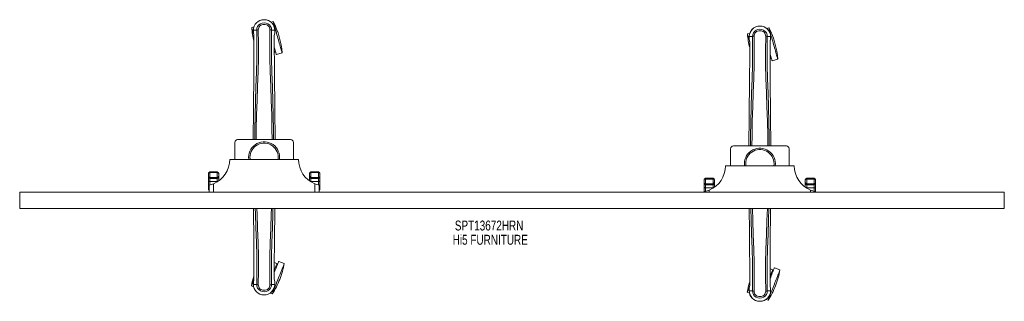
# Model space of a CAD drawing. Header units: inches. Extents: x 7.8 to 79.3, y 28 to 48.5.
import ezdxf

# ---------------------------------------------------------------- set-up
doc = ezdxf.new("R2010")
doc.units = ezdxf.units.IN
doc.header["$MEASUREMENT"] = 0
doc.linetypes.add('SLD-Solid', pattern=[0])
doc.layers.add('HI5-SYMBOLTEXT', color=5, linetype='SLD-Solid')
doc.styles.add('SLDTEXTSTYLE0', font='TXT', dxfattribs={"width": 0.75})

# ---------------------------------------------------------------- blocks, each defined once
blk = doc.blocks.new('SW_NOTE_0')
at = {"layer": 'HI5-SYMBOLTEXT', "color": 0, "char_height": 0.72, "attachment_point": 1, "style": 'SLDTEXTSTYLE0'}
for s, insert in [('SPT13672HRN', (0, 0.928)), ('Hi5 FURNITURE', (-0.156, -0.107))]:
    blk.add_mtext(s, dxfattribs=dict(at, insert=insert))

msp = doc.modelspace()

# ---------------------------------------------------------------- linework, layer by layer
at = {"color": 7, "linetype": 'SLD-Solid', "lineweight": 15}
for p, q in [((24.803, 47.924), (24.642, 47.878)), ((26.201, 48.319), (26.04, 48.273)), ((24.762, 47.682), (24.762, 47.566)), ((24.766, 47.682), (24.762, 47.682)), ((24.762, 47.566), (24.762, 47.562)), ((24.763, 47.682), (24.763, 47.566)), ((24.819, 47.682), (24.766, 47.682)), ((24.842, 47.681), (24.819, 47.682)), ((25.001, 47.682), (24.842, 47.681)), ((25.118, 47.717), (25.118, 47.719)), ((25.965, 47.719), (25.965, 47.717)), ((26.241, 47.681), (26.083, 47.682)), ((26.264, 47.682), (26.241, 47.681)), ((26.317, 47.682), (26.264, 47.682)), ((26.321, 47.682), (26.317, 47.682)), ((26.32, 47.566), (26.32, 47.682)), ((26.321, 47.682), (26.321, 47.566)), ((26.321, 47.562), (26.321, 47.566)), ((60.803, 47.461), (60.642, 47.415)), ((60.762, 47.22), (60.762, 47.103)), ((60.766, 47.22), (60.762, 47.22)), ((60.763, 47.219), (60.763, 47.103)), ((60.819, 47.219), (60.766, 47.22)), ((60.842, 47.219), (60.819, 47.219)), ((61.001, 47.219), (60.842, 47.219)), ((61.118, 47.254), (61.118, 47.256)), ((61.965, 47.256), (61.965, 47.254)), ((62.201, 47.856), (62.04, 47.81)), ((62.241, 47.219), (62.083, 47.219)), ((62.264, 47.219), (62.241, 47.219)), ((62.317, 47.22), (62.264, 47.219)), ((62.321, 47.22), (62.317, 47.22)), ((62.32, 47.103), (62.32, 47.218)), ((62.321, 47.22), (62.321, 47.103)), ((24.805, 47.181), (24.802, 46.257)), ((24.806, 46.257), (24.806, 47.181)), ((26.278, 47.127), (26.278, 47.181)), ((26.279, 47.181), (26.279, 47.128)), ((60.762, 47.103), (60.762, 47.099)), ((60.805, 46.719), (60.802, 45.794)), ((60.806, 45.794), (60.806, 46.718)), ((62.278, 46.664), (62.278, 46.718)), ((62.279, 46.719), (62.279, 46.665)), ((62.321, 47.099), (62.321, 47.103)), ((26.283, 46.069), (26.32, 46.079)), ((26.431, 45.916), (26.848, 46.034)), ((62.283, 45.606), (62.32, 45.616)), ((62.431, 45.453), (62.848, 45.571)), ((23.417, 39.536), (23.417, 38.299)), ((23.617, 39.736), (27.467, 39.736)), ((27.667, 39.536), (27.667, 38.299)), ((59.417, 39.073), (59.417, 37.836)), ((59.617, 39.273), (63.467, 39.273)), ((63.667, 39.073), (63.667, 37.836)), ((23.042, 38.299), (28.042, 38.299)), ((21.492, 37.087), (21.492, 37.274)), ((22.142, 37.401), (21.592, 37.401)), ((21.592, 37.401), (21.592, 37.334)), ((21.592, 37.334), (21.592, 36.99)), ((22.142, 37.334), (21.592, 37.334)), ((22.142, 37.334), (22.142, 37.401)), ((22.142, 36.99), (22.142, 37.334)), ((22.242, 37.274), (22.242, 37.087)), ((28.842, 37.087), (28.842, 37.274)), ((29.492, 37.401), (28.942, 37.401)), ((28.942, 37.401), (28.942, 37.334)), ((28.942, 37.334), (28.942, 36.99)), ((29.492, 37.334), (28.942, 37.334)), ((29.492, 37.334), (29.492, 37.401)), ((29.492, 36.99), (29.492, 37.334)), ((29.592, 37.274), (29.592, 37.087)), ((59.042, 37.836), (64.042, 37.836)), ((21.492, 37.003), (21.492, 37.087)), ((21.492, 36.734), (21.492, 37.003)), ((21.492, 36.307), (21.492, 36.734)), ((21.592, 36.99), (22.142, 36.99)), ((21.592, 36.99), (21.592, 36.907)), ((21.592, 36.907), (22.142, 36.907)), ((21.592, 36.907), (21.592, 36.697)), ((22.142, 36.697), (21.592, 36.697)), ((21.592, 36.697), (21.592, 36.436)), ((21.866, 36.527), (21.866, 35.924)), ((22.142, 36.907), (22.142, 36.99)), ((22.142, 36.697), (22.142, 36.907)), ((22.142, 36.671), (22.142, 36.697)), ((22.242, 37.087), (22.242, 37.003)), ((22.242, 37.003), (22.242, 36.738)), ((28.842, 37.003), (28.842, 37.087)), ((28.842, 36.738), (28.842, 37.003)), ((29.492, 36.99), (28.942, 36.99)), ((28.942, 36.99), (28.942, 36.907)), ((29.492, 36.907), (28.942, 36.907)), ((28.942, 36.907), (28.942, 36.697)), ((29.492, 36.697), (28.942, 36.697)), ((28.942, 36.697), (28.942, 36.671)), ((29.218, 35.924), (29.218, 36.527)), ((29.492, 36.907), (29.492, 36.99)), ((29.492, 36.697), (29.492, 36.907)), ((29.492, 36.436), (29.492, 36.697)), ((29.592, 37.087), (29.592, 37.003)), ((29.592, 37.003), (29.592, 36.734)), ((29.592, 36.734), (29.592, 36.307)), ((57.492, 36.624), (57.492, 36.812)), ((57.492, 36.54), (57.492, 36.624)), ((57.492, 36.271), (57.492, 36.54)), ((58.142, 36.938), (57.592, 36.938)), ((57.592, 36.938), (57.592, 36.872)), ((57.592, 36.872), (57.592, 36.527)), ((58.142, 36.872), (57.592, 36.872)), ((57.592, 36.527), (58.142, 36.527)), ((57.592, 36.527), (57.592, 36.444)), ((58.142, 36.872), (58.142, 36.938)), ((58.142, 36.527), (58.142, 36.872)), ((58.142, 36.444), (58.142, 36.527)), ((58.242, 36.812), (58.242, 36.624)), ((58.242, 36.624), (58.242, 36.54)), ((58.242, 36.54), (58.242, 36.275)), ((64.842, 36.624), (64.842, 36.812)), ((64.842, 36.54), (64.842, 36.624)), ((64.842, 36.275), (64.842, 36.54)), ((65.492, 36.938), (64.942, 36.938)), ((64.942, 36.938), (64.942, 36.872)), ((64.942, 36.872), (64.942, 36.527)), ((65.492, 36.872), (64.942, 36.872)), ((65.492, 36.527), (64.942, 36.527)), ((64.942, 36.527), (64.942, 36.444)), ((65.492, 36.872), (65.492, 36.938)), ((65.492, 36.527), (65.492, 36.872)), ((65.492, 36.444), (65.492, 36.527)), ((65.592, 36.812), (65.592, 36.624)), ((65.592, 36.624), (65.592, 36.54)), ((65.592, 36.54), (65.592, 36.271)), ((7.792, 35.924), (7.792, 34.72)), ((79.292, 35.924), (7.792, 35.924)), ((21.492, 36.149), (21.492, 36.307)), ((21.542, 35.924), (21.542, 36.424)), ((29.542, 36.424), (29.542, 35.924)), ((29.592, 36.307), (29.592, 36.149)), ((57.492, 35.924), (57.492, 36.271)), ((57.542, 35.924), (57.542, 35.961)), ((57.592, 36.444), (58.142, 36.444)), ((57.592, 36.444), (57.592, 36.234)), ((58.142, 36.234), (57.592, 36.234)), ((57.592, 36.234), (57.592, 35.973)), ((57.866, 36.064), (57.866, 35.924)), ((58.142, 36.234), (58.142, 36.444)), ((58.142, 36.208), (58.142, 36.234)), ((65.492, 36.444), (64.942, 36.444)), ((64.942, 36.444), (64.942, 36.234)), ((65.492, 36.234), (64.942, 36.234)), ((64.942, 36.234), (64.942, 36.208)), ((65.218, 35.924), (65.218, 36.064)), ((65.492, 36.234), (65.492, 36.444)), ((65.492, 35.973), (65.492, 36.234)), ((65.542, 35.961), (65.542, 35.924)), ((65.592, 36.271), (65.592, 35.924)), ((79.292, 35.924), (79.292, 34.72)), ((79.292, 34.72), (7.792, 34.72)), ((26.472, 30.734), (26.283, 30.808)), ((27.002, 30.728), (26.599, 30.886)), ((26.278, 30.641), (26.278, 29.717)), ((26.279, 29.716), (26.282, 30.64)), ((62.278, 30.178), (62.278, 29.254)), ((62.279, 29.253), (62.282, 30.177)), ((62.472, 30.271), (62.283, 30.346)), ((63.002, 30.265), (62.599, 30.423)), ((24.762, 29.335), (24.762, 29.331)), ((24.762, 29.215), (24.762, 29.331)), ((24.763, 29.331), (24.763, 29.216)), ((24.805, 29.716), (24.804, 29.769)), ((24.806, 29.77), (24.806, 29.717)), ((26.32, 29.215), (26.32, 29.331)), ((26.321, 29.331), (26.321, 29.335)), ((26.321, 29.215), (26.321, 29.331)), ((24.626, 29.108), (24.782, 29.047)), ((24.762, 29.215), (24.766, 29.215)), ((24.766, 29.215), (24.819, 29.215)), ((24.819, 29.215), (24.842, 29.216)), ((24.842, 29.216), (25.001, 29.216)), ((25.118, 29.178), (25.118, 29.18)), ((25.965, 29.18), (25.965, 29.178)), ((26.083, 29.216), (26.241, 29.216)), ((26.241, 29.216), (26.264, 29.215)), ((26.264, 29.215), (26.317, 29.215)), ((26.317, 29.215), (26.321, 29.215)), ((60.626, 28.646), (60.782, 28.584)), ((60.762, 28.873), (60.762, 28.868)), ((60.762, 28.752), (60.762, 28.868)), ((60.762, 28.752), (60.766, 28.752)), ((60.763, 28.868), (60.763, 28.754)), ((60.766, 28.752), (60.819, 28.753)), ((60.805, 29.253), (60.804, 29.307)), ((60.806, 29.307), (60.806, 29.254)), ((60.819, 28.753), (60.842, 28.753)), ((60.842, 28.753), (61.001, 28.753)), ((61.118, 28.715), (61.118, 28.717)), ((61.965, 28.717), (61.965, 28.715)), ((62.083, 28.753), (62.241, 28.753)), ((62.241, 28.753), (62.264, 28.753)), ((62.264, 28.753), (62.317, 28.752)), ((62.317, 28.752), (62.321, 28.752)), ((62.32, 28.753), (62.32, 28.868)), ((62.321, 28.868), (62.321, 28.873)), ((62.321, 28.752), (62.321, 28.868)), ((25.978, 28.578), (26.135, 28.517)), ((61.978, 28.115), (62.135, 28.054))]:
    msp.add_line(p, q, dxfattribs=at)
at = {"color": 7, "linetype": 'SLD-Solid', "lineweight": 15, "flags": 128}
for points in [[(25.118, 47.719), (25.124, 47.796), (25.147, 47.87), (25.187, 47.939), (25.24, 47.999), (25.305, 48.048), (25.379, 48.084), (25.459, 48.105), (25.542, 48.113), (25.625, 48.105), (25.705, 48.084), (25.778, 48.048), (25.844, 47.999), (25.897, 47.939), (25.936, 47.87), (25.959, 47.796), (25.965, 47.719)], [(26.201, 48.319), (26.203, 48.312), (26.209, 48.292), (26.218, 48.259), (26.231, 48.213), (26.248, 48.155), (26.267, 48.086), (26.29, 48.006), (26.315, 47.916), (26.343, 47.817), (26.373, 47.711), (26.405, 47.599), (26.438, 47.482), (26.472, 47.361), (26.507, 47.238), (26.542, 47.114), (26.577, 46.991), (26.611, 46.87), (26.644, 46.753), (26.676, 46.641), (26.706, 46.535), (26.734, 46.436), (26.759, 46.347), (26.782, 46.267), (26.801, 46.197), (26.818, 46.139), (26.831, 46.093), (26.84, 46.06), (26.846, 46.04), (26.848, 46.034)], [(24.642, 47.878), (24.643, 47.871), (24.649, 47.851), (24.658, 47.818), (24.671, 47.772), (24.688, 47.714), (24.707, 47.645), (24.73, 47.565), (24.755, 47.475), (24.783, 47.376), (24.798, 47.324)], [(24.762, 47.566), (24.775, 47.469), (24.791, 47.392)], [(24.762, 47.562), (24.774, 47.472), (24.793, 47.381)], [(24.791, 47.392), (24.791, 47.387), (24.793, 47.381)], [(24.856, 39.736), (24.862, 40.448), (24.881, 41.493), (24.91, 42.535), (24.945, 43.573), (24.98, 44.607), (25.005, 45.637), (25.013, 46.662), (25.001, 47.682)], [(24.965, 39.736), (24.972, 40.501), (24.993, 41.544), (25.025, 42.583), (25.063, 43.619), (25.099, 44.65), (25.125, 45.677), (25.133, 46.699), (25.119, 47.716)], [(26.118, 39.736), (26.112, 40.501), (26.091, 41.544), (26.059, 42.584), (26.021, 43.62), (25.985, 44.651), (25.959, 45.678), (25.951, 46.699), (25.965, 47.716)], [(26.227, 39.736), (26.222, 40.448), (26.203, 41.493), (26.173, 42.535), (26.138, 43.573), (26.104, 44.607), (26.079, 45.637), (26.07, 46.662), (26.083, 47.682)], [(26.291, 47.381), (26.308, 47.461), (26.321, 47.562)], [(26.291, 47.381), (26.293, 47.387), (26.293, 47.392)], [(26.321, 47.566), (26.309, 47.469), (26.293, 47.392)], [(26.32, 47.682), (26.321, 47.682), (26.322, 47.682), (26.321, 47.682)], [(60.642, 47.415), (60.643, 47.408), (60.649, 47.388), (60.658, 47.355), (60.671, 47.309), (60.688, 47.251), (60.707, 47.182), (60.73, 47.102), (60.755, 47.012), (60.783, 46.914), (60.798, 46.861)], [(60.856, 39.273), (60.862, 39.985), (60.881, 41.03), (60.91, 42.072), (60.945, 43.11), (60.98, 44.144), (61.005, 45.174), (61.013, 46.199), (61.001, 47.219)], [(60.965, 39.273), (60.972, 40.038), (60.993, 41.081), (61.025, 42.121), (61.063, 43.156), (61.099, 44.188), (61.125, 45.214), (61.133, 46.236), (61.119, 47.254)], [(61.118, 47.256), (61.124, 47.333), (61.147, 47.407), (61.187, 47.476), (61.24, 47.536), (61.305, 47.585), (61.379, 47.621), (61.459, 47.643), (61.542, 47.65), (61.625, 47.643), (61.705, 47.621), (61.778, 47.585), (61.844, 47.536), (61.897, 47.476), (61.936, 47.407), (61.959, 47.333), (61.965, 47.256)], [(62.118, 39.273), (62.112, 40.039), (62.091, 41.082), (62.059, 42.121), (62.021, 43.157), (61.985, 44.188), (61.959, 45.215), (61.951, 46.237), (61.965, 47.254)], [(62.227, 39.273), (62.222, 39.985), (62.203, 41.03), (62.173, 42.072), (62.138, 43.11), (62.104, 44.144), (62.079, 45.174), (62.07, 46.199), (62.083, 47.219)], [(62.201, 47.856), (62.203, 47.849), (62.209, 47.829), (62.218, 47.796), (62.231, 47.751), (62.248, 47.693), (62.267, 47.623), (62.29, 47.543), (62.315, 47.453), (62.343, 47.355), (62.373, 47.249), (62.405, 47.136), (62.438, 47.019), (62.472, 46.898), (62.507, 46.775), (62.542, 46.652), (62.577, 46.529), (62.611, 46.408), (62.644, 46.29), (62.676, 46.178), (62.706, 46.072), (62.734, 45.974), (62.759, 45.884), (62.782, 45.804), (62.801, 45.734), (62.818, 45.676), (62.831, 45.631), (62.84, 45.597), (62.846, 45.577), (62.848, 45.571)], [(62.32, 47.219), (62.321, 47.219), (62.322, 47.219), (62.321, 47.22)], [(24.805, 47.181), (24.804, 47.181), (24.805, 47.181), (24.806, 47.181)], [(26.277, 47.18), (26.279, 47.181), (26.279, 47.181), (26.279, 47.181)], [(26.279, 47.128), (26.287, 44.558), (26.315, 41.933), (26.343, 39.736)], [(60.762, 47.103), (60.775, 47.006), (60.791, 46.93)], [(60.762, 47.099), (60.774, 47.009), (60.793, 46.919)], [(60.791, 46.93), (60.791, 46.924), (60.793, 46.919)], [(60.805, 46.719), (60.804, 46.718), (60.805, 46.718), (60.806, 46.718)], [(62.277, 46.718), (62.279, 46.718), (62.279, 46.718), (62.279, 46.719)], [(62.279, 46.665), (62.287, 44.095), (62.315, 41.47), (62.343, 39.273)], [(62.291, 46.919), (62.308, 46.998), (62.321, 47.099)], [(62.291, 46.919), (62.293, 46.924), (62.293, 46.93)], [(62.321, 47.103), (62.309, 47.006), (62.293, 46.93)], [(24.802, 46.257), (24.796, 44.558), (24.769, 41.933), (24.741, 39.736)], [(26.282, 46.443), (26.289, 46.417), (26.317, 46.319), (26.342, 46.229), (26.365, 46.149), (26.385, 46.079), (26.401, 46.021), (26.414, 45.975), (26.423, 45.942), (26.429, 45.922), (26.431, 45.916)], [(26.283, 46.208), (26.294, 46.17), (26.306, 46.128), (26.314, 46.098), (26.319, 46.082), (26.32, 46.079)], [(60.802, 45.794), (60.796, 44.095), (60.769, 41.47), (60.741, 39.273)], [(62.282, 45.981), (62.289, 45.954), (62.317, 45.856), (62.342, 45.766), (62.365, 45.686), (62.385, 45.616), (62.401, 45.559), (62.414, 45.513), (62.423, 45.48), (62.429, 45.46), (62.431, 45.453)], [(62.283, 45.745), (62.294, 45.707), (62.306, 45.665), (62.314, 45.635), (62.319, 45.619), (62.32, 45.616)], [(24.417, 38.449), (24.424, 38.323), (24.427, 38.299)], [(24.512, 38.449), (24.519, 38.329), (24.523, 38.299)], [(60.417, 37.986), (60.424, 37.86), (60.427, 37.836)], [(60.512, 37.986), (60.519, 37.866), (60.523, 37.836)], [(21.592, 37.334), (21.586, 37.334), (21.566, 37.332), (21.55, 37.328), (21.522, 37.316), (21.52, 37.315), (21.506, 37.304), (21.495, 37.288), (21.493, 37.281), (21.492, 37.278), (21.492, 37.276), (21.492, 37.275), (21.492, 37.275), (21.492, 37.274), (21.492, 37.274)], [(22.242, 37.274), (22.242, 37.274), (22.242, 37.275), (22.242, 37.275), (22.242, 37.276), (22.242, 37.278), (22.241, 37.281), (22.239, 37.288), (22.228, 37.304), (22.214, 37.315), (22.212, 37.316), (22.184, 37.328), (22.168, 37.332), (22.148, 37.334), (22.142, 37.334)], [(28.942, 37.334), (28.936, 37.334), (28.916, 37.332), (28.9, 37.328), (28.872, 37.316), (28.87, 37.315), (28.856, 37.304), (28.845, 37.288), (28.843, 37.281), (28.842, 37.278), (28.842, 37.276), (28.842, 37.275), (28.842, 37.275), (28.842, 37.274), (28.842, 37.274)], [(29.592, 37.274), (29.592, 37.274), (29.592, 37.275), (29.592, 37.275), (29.592, 37.276), (29.592, 37.278), (29.591, 37.281), (29.589, 37.288), (29.578, 37.304), (29.564, 37.315), (29.562, 37.316), (29.534, 37.328), (29.518, 37.332), (29.498, 37.334), (29.492, 37.334)], [(21.492, 36.734), (21.494, 36.727), (21.499, 36.72), (21.509, 36.713), (21.521, 36.708), (21.536, 36.703), (21.554, 36.7), (21.572, 36.698), (21.592, 36.697)], [(29.492, 36.697), (29.511, 36.698), (29.53, 36.7), (29.547, 36.703), (29.563, 36.708), (29.575, 36.713), (29.584, 36.72), (29.59, 36.727), (29.592, 36.734)], [(57.592, 36.872), (57.586, 36.872), (57.566, 36.869), (57.55, 36.866), (57.522, 36.853), (57.52, 36.852), (57.506, 36.841), (57.495, 36.825), (57.493, 36.818), (57.492, 36.815), (57.492, 36.813), (57.492, 36.812), (57.492, 36.812), (57.492, 36.812), (57.492, 36.812)], [(58.242, 36.812), (58.242, 36.812), (58.242, 36.812), (58.242, 36.812), (58.242, 36.813), (58.242, 36.815), (58.241, 36.818), (58.239, 36.825), (58.228, 36.841), (58.214, 36.852), (58.212, 36.853), (58.184, 36.866), (58.168, 36.869), (58.148, 36.872), (58.142, 36.872)], [(64.942, 36.872), (64.936, 36.872), (64.916, 36.869), (64.9, 36.866), (64.872, 36.853), (64.87, 36.852), (64.856, 36.841), (64.845, 36.825), (64.843, 36.818), (64.842, 36.815), (64.842, 36.813), (64.842, 36.812), (64.842, 36.812), (64.842, 36.812), (64.842, 36.812)], [(65.592, 36.812), (65.592, 36.812), (65.592, 36.812), (65.592, 36.812), (65.592, 36.813), (65.592, 36.815), (65.591, 36.818), (65.589, 36.825), (65.578, 36.841), (65.564, 36.852), (65.562, 36.853), (65.534, 36.866), (65.518, 36.869), (65.498, 36.872), (65.492, 36.872)], [(21.492, 36.307), (21.494, 36.299), (21.499, 36.293), (21.509, 36.286), (21.521, 36.281), (21.536, 36.276), (21.542, 36.275)], [(29.542, 36.275), (29.547, 36.276), (29.563, 36.281), (29.575, 36.286), (29.584, 36.293), (29.59, 36.299), (29.592, 36.307)], [(57.492, 36.271), (57.494, 36.264), (57.499, 36.257), (57.509, 36.251), (57.521, 36.245), (57.536, 36.241), (57.554, 36.237), (57.572, 36.235), (57.592, 36.234)], [(65.492, 36.234), (65.511, 36.235), (65.53, 36.237), (65.547, 36.241), (65.563, 36.245), (65.575, 36.251), (65.584, 36.257), (65.59, 36.264), (65.592, 36.271)], [(24.804, 29.769), (24.796, 32.339), (24.771, 34.72)], [(24.9, 34.72), (24.91, 34.362), (24.945, 33.324), (24.98, 32.29), (25.005, 31.26), (25.013, 30.236), (25.001, 29.216)], [(25.013, 34.72), (25.025, 34.313), (25.063, 33.277), (25.099, 32.246), (25.125, 31.22), (25.133, 30.198), (25.118, 29.181)], [(26.071, 34.72), (26.059, 34.314), (26.021, 33.278), (25.985, 32.247), (25.959, 31.22), (25.951, 30.198), (25.965, 29.181)], [(26.184, 34.72), (26.173, 34.362), (26.138, 33.324), (26.104, 32.29), (26.079, 31.261), (26.07, 30.236), (26.083, 29.216)], [(26.282, 30.64), (26.287, 32.339), (26.312, 34.72)], [(60.887, 34.72), (60.91, 33.9), (60.945, 32.861), (60.98, 31.827), (61.005, 30.798), (61.013, 29.773), (61.001, 28.753)], [(60.998, 34.72), (61.025, 33.85), (61.063, 32.815), (61.099, 31.783), (61.125, 30.757), (61.133, 29.735), (61.118, 28.718)], [(62.085, 34.72), (62.059, 33.851), (62.021, 32.815), (61.985, 31.784), (61.959, 30.757), (61.951, 29.735), (61.965, 28.718)], [(62.197, 34.72), (62.173, 33.899), (62.138, 32.861), (62.104, 31.827), (62.079, 30.798), (62.07, 29.773), (62.083, 28.753)], [(26.278, 30.069), (26.281, 30.076), (26.326, 30.19), (26.368, 30.298), (26.408, 30.401), (26.446, 30.496), (26.48, 30.583), (26.51, 30.661), (26.537, 30.728), (26.559, 30.784), (26.576, 30.828), (26.588, 30.86), (26.596, 30.88), (26.599, 30.886)], [(26.135, 28.517), (26.138, 28.523), (26.145, 28.543), (26.158, 28.575), (26.175, 28.619), (26.197, 28.675), (26.223, 28.742), (26.254, 28.82), (26.288, 28.907), (26.325, 29.002), (26.365, 29.104), (26.408, 29.213), (26.452, 29.327), (26.498, 29.443), (26.545, 29.562), (26.592, 29.682), (26.639, 29.801), (26.684, 29.918), (26.729, 30.032), (26.771, 30.14), (26.812, 30.243), (26.849, 30.338), (26.883, 30.425), (26.913, 30.502), (26.94, 30.57), (26.962, 30.626), (26.979, 30.67), (26.992, 30.702), (26.999, 30.721), (27.002, 30.728)], [(26.472, 30.734), (26.471, 30.731), (26.465, 30.716), (26.454, 30.687), (26.437, 30.646), (26.417, 30.593), (26.391, 30.528), (26.362, 30.454), (26.329, 30.37), (26.293, 30.278), (26.278, 30.239)], [(62.135, 28.054), (62.138, 28.06), (62.145, 28.08), (62.158, 28.112), (62.175, 28.156), (62.197, 28.212), (62.223, 28.279), (62.254, 28.357), (62.288, 28.444), (62.325, 28.539), (62.365, 28.642), (62.408, 28.75), (62.452, 28.864), (62.498, 28.981), (62.545, 29.1), (62.592, 29.219), (62.639, 29.338), (62.684, 29.455), (62.729, 29.569), (62.771, 29.677), (62.812, 29.78), (62.849, 29.875), (62.883, 29.962), (62.913, 30.04), (62.94, 30.107), (62.962, 30.163), (62.979, 30.207), (62.992, 30.239), (62.999, 30.259), (63.002, 30.265)], [(62.278, 29.606), (62.281, 29.613), (62.326, 29.727), (62.368, 29.835), (62.408, 29.938), (62.446, 30.033), (62.48, 30.12), (62.51, 30.198), (62.537, 30.265), (62.559, 30.321), (62.576, 30.365), (62.588, 30.397), (62.596, 30.417), (62.599, 30.423)], [(62.472, 30.271), (62.471, 30.268), (62.465, 30.253), (62.454, 30.224), (62.437, 30.183), (62.417, 30.13), (62.391, 30.066), (62.362, 29.991), (62.329, 29.907), (62.293, 29.815), (62.278, 29.776)], [(24.626, 29.108), (24.628, 29.115), (24.636, 29.134), (24.648, 29.166), (24.666, 29.211), (24.688, 29.267), (24.714, 29.334), (24.745, 29.411), (24.779, 29.498), (24.795, 29.54)], [(24.793, 29.516), (24.776, 29.436), (24.762, 29.335)], [(24.762, 29.331), (24.775, 29.428), (24.791, 29.505)], [(24.793, 29.516), (24.791, 29.51), (24.791, 29.505)], [(24.806, 29.717), (24.805, 29.716), (24.804, 29.716), (24.805, 29.716)], [(26.279, 29.716), (26.279, 29.716), (26.279, 29.716), (26.278, 29.717)], [(26.293, 29.505), (26.293, 29.51), (26.291, 29.516)], [(26.321, 29.335), (26.31, 29.425), (26.291, 29.516)], [(26.321, 29.331), (26.309, 29.428), (26.293, 29.505)], [(24.764, 29.215), (24.763, 29.215), (24.762, 29.215), (24.762, 29.215)], [(25.965, 29.178), (25.959, 29.101), (25.936, 29.027), (25.897, 28.958), (25.844, 28.898), (25.778, 28.849), (25.705, 28.814), (25.625, 28.792), (25.542, 28.784), (25.459, 28.792), (25.379, 28.814), (25.305, 28.849), (25.24, 28.898), (25.187, 28.958), (25.147, 29.027), (25.124, 29.101), (25.118, 29.178)], [(60.626, 28.646), (60.628, 28.652), (60.636, 28.671), (60.648, 28.703), (60.666, 28.748), (60.688, 28.804), (60.714, 28.871), (60.745, 28.949), (60.779, 29.035), (60.795, 29.077)], [(60.793, 29.053), (60.776, 28.973), (60.762, 28.873)], [(60.762, 28.868), (60.775, 28.966), (60.791, 29.042)], [(60.764, 28.753), (60.763, 28.753), (60.762, 28.752), (60.762, 28.752)], [(60.793, 29.053), (60.791, 29.048), (60.791, 29.042)], [(60.806, 29.254), (60.805, 29.254), (60.804, 29.253), (60.805, 29.253)], [(61.965, 28.715), (61.959, 28.639), (61.936, 28.564), (61.897, 28.495), (61.844, 28.435), (61.778, 28.387), (61.705, 28.351), (61.625, 28.329), (61.542, 28.321), (61.459, 28.329), (61.379, 28.351), (61.305, 28.387), (61.24, 28.435), (61.187, 28.495), (61.147, 28.564), (61.124, 28.639), (61.118, 28.715)], [(62.279, 29.253), (62.279, 29.253), (62.279, 29.254), (62.278, 29.254)], [(62.293, 29.042), (62.293, 29.048), (62.291, 29.053)], [(62.321, 28.873), (62.31, 28.963), (62.291, 29.053)], [(62.321, 28.868), (62.309, 28.966), (62.293, 29.042)]]:
    msp.add_lwpolyline(points, dxfattribs=at)
at = {"color": 7, "linetype": 'SLD-Solid', "lineweight": 15}
for centre, radius, start, end in [((25.542, 47.673), 0.78, 0, 179.30384), ((25.542, 47.673), 0.78, 0.7166, 179.2834), ((25.542, 47.688), 0.541, 359.35031, 180.64969), ((20.837, 45.568), 6.029, 4.42958, 27.14969), ((61.542, 47.21), 0.78, 0, 179.30384), ((61.542, 47.21), 0.78, 0.7166, 179.2834), ((30.652, 48.343), 6.029, 184.42958, 194.00364), ((24.792, 47.566), 0.03, 180.00277, 185.05103), ((23.618, 47.211), 1.187, 358.57298, 8.78756), ((25.12, 47.495), 0.221, 90.30884, 122.51899), ((25.96, 47.484), 0.233, 58.04052, 88.59164), ((27.466, 47.211), 1.187, 171.21259, 181.42687), ((66.652, 47.881), 6.029, 184.42958, 194.00364), ((61.542, 47.225), 0.541, 359.35017, 180.64983), ((61.12, 47.032), 0.221, 90.31067, 122.51836), ((61.96, 47.021), 0.233, 58.03627, 88.59541), ((56.837, 45.105), 6.029, 4.42958, 27.14969), ((60.792, 47.103), 0.03, 180.00277, 185.05103), ((59.618, 46.748), 1.187, 358.57164, 8.79017), ((63.466, 46.748), 1.187, 171.21198, 181.42716), ((23.617, 39.536), 0.2, 90, 180), ((25.542, 38.449), 1.125, 352.33774, 180), ((25.542, 38.449), 1.03, 351.62618, 180), ((27.467, 39.536), 0.2, 0, 90), ((59.617, 39.073), 0.2, 90, 180), ((61.542, 37.986), 1.125, 352.33774, 180), ((61.542, 37.986), 1.03, 351.62618, 180), ((63.467, 39.073), 0.2, 0, 90), ((21.119, 38.299), 1.923, 292.85334, 359.97769), ((29.964, 38.299), 1.923, 180.01322, 247.15575), ((21.611, 37.281), 0.119, 99.22013, 183.33192), ((22.123, 37.281), 0.119, 356.66761, 80.78034), ((28.961, 37.281), 0.119, 99.2176, 183.33445), ((29.473, 37.281), 0.119, 356.66555, 80.7824), ((57.119, 37.837), 1.923, 292.85342, 359.97759), ((65.964, 37.836), 1.923, 180.01337, 247.15563), ((21.59, 37.088), 0.0982, 180.689, 271.06295), ((21.59, 37.005), 0.0983, 181.00361, 270.96994), ((21.12, 38.299), 1.922, 282.68043, 292.83089), ((22.144, 37.088), 0.0982, 268.93603, 359.31202), ((22.144, 37.005), 0.0983, 269.03006, 358.99639), ((22.143, 36.944), 0.247, 269.77342, 280.767), ((28.94, 37.088), 0.0981, 180.66731, 271.08464), ((28.94, 37.005), 0.0983, 181.00225, 270.9713), ((28.941, 36.945), 0.247, 259.23407, 270.22604), ((29.965, 38.301), 1.925, 247.17671, 257.31173), ((29.494, 37.088), 0.0981, 268.91536, 359.33269), ((29.494, 37.005), 0.0983, 269.0287, 358.99775), ((57.611, 36.818), 0.119, 99.2235, 183.32831), ((57.59, 36.625), 0.0982, 180.68842, 271.0637), ((57.59, 36.542), 0.0984, 181.00386, 270.96986), ((58.123, 36.818), 0.119, 356.67169, 80.7765), ((58.144, 36.625), 0.0982, 268.9363, 359.31158), ((58.144, 36.542), 0.0984, 269.03014, 358.99614), ((64.961, 36.818), 0.119, 99.21875, 183.33323), ((64.94, 36.625), 0.0982, 180.68835, 271.0636), ((64.94, 36.542), 0.0983, 181.00313, 270.97042), ((65.473, 36.818), 0.119, 356.66777, 80.7809), ((65.494, 36.625), 0.0982, 268.93601, 359.31137), ((65.494, 36.542), 0.0984, 269.02998, 358.99579), ((21.592, 36.149), 0.1, 180, 240), ((29.492, 36.149), 0.1, 300, 0), ((57.12, 37.836), 1.922, 282.68046, 292.83094), ((58.143, 36.482), 0.247, 269.7742, 280.76638), ((64.941, 36.482), 0.247, 259.23355, 270.22594), ((65.965, 37.839), 1.925, 247.17686, 257.3117), ((-348.305, 29.113), 409.11, 0.02706, 0.7852), ((432.728, 29.545), 370.446, 179.19956, 179.90215), ((21.065, 31.779), 6.029, 338.59527, 349.95533), ((57.065, 31.317), 6.029, 338.59527, 349.95533), ((30.562, 28.057), 6.029, 162.94998, 169.95533), ((23.618, 29.686), 1.187, 351.21253, 1.42693), ((21.065, 31.779), 6.029, 327.23522, 338.59527), ((27.465, 29.686), 1.187, 178.57063, 188.7912), ((26.292, 29.331), 0.03, 0.00277, 5.05103), ((66.562, 27.594), 6.029, 162.94998, 169.95533), ((25.542, 29.225), 0.78, 180, 359.30384), ((25.542, 29.225), 0.78, 180.7166, 359.2834), ((25.542, 29.209), 0.541, 179.35007, 0.64993), ((25.124, 29.413), 0.233, 238.03855, 268.59298), ((25.964, 29.402), 0.221, 270.31036, 302.51799), ((61.542, 28.762), 0.78, 180, 359.30384), ((61.542, 28.762), 0.78, 180.7166, 359.2834), ((59.617, 29.223), 1.188, 351.21261, 1.42653), ((61.124, 28.95), 0.233, 238.03842, 268.5929), ((61.542, 28.747), 0.541, 179.35017, 0.64983), ((61.964, 28.939), 0.221, 270.30937, 302.5193), ((57.065, 31.317), 6.029, 327.23522, 338.59527), ((63.466, 29.223), 1.187, 178.57172, 188.79009), ((62.292, 28.868), 0.03, 0.00277, 5.05103)]:
    msp.add_arc(centre, radius, start, end, dxfattribs=at)

# ---------------------------------------------------------------- block references
at = {"layer": 'HI5-SYMBOLTEXT', "color": 5}
msp.add_blockref('SW_NOTE_0', (39.391, 32.923), dxfattribs=at)

doc.saveas('drawing.dxf')
